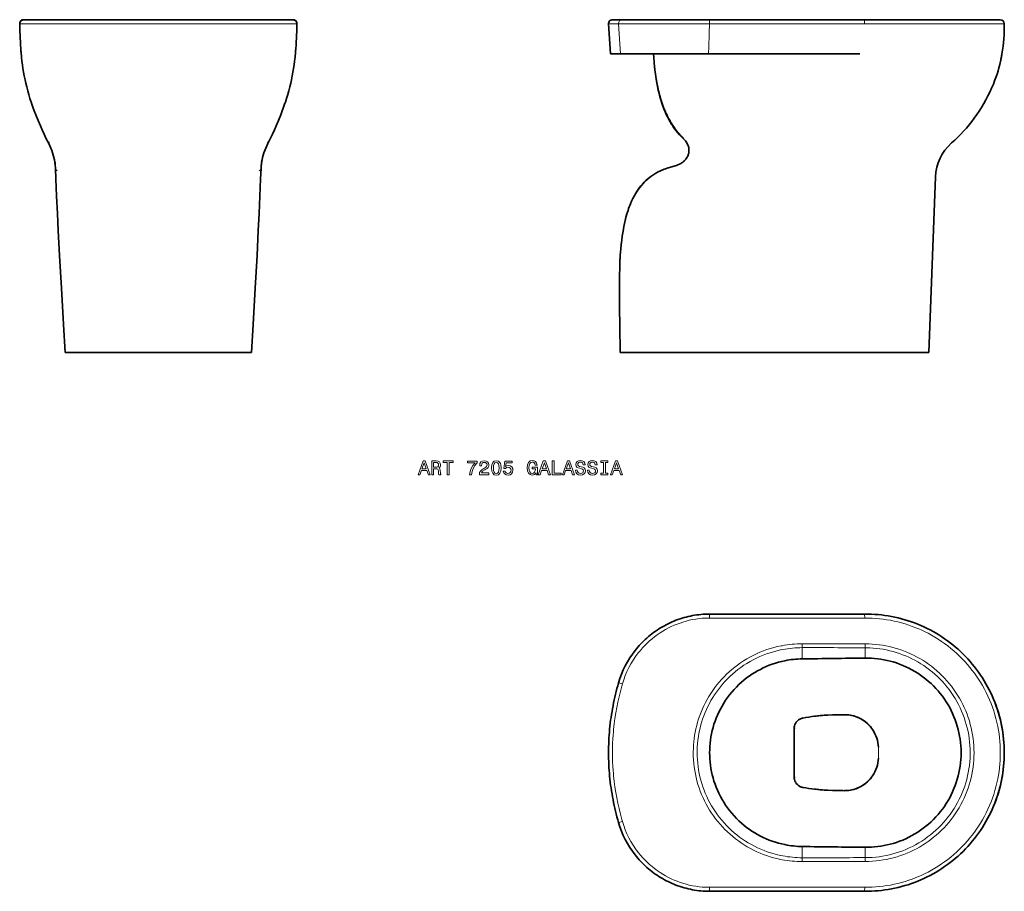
# Model space of a CAD drawing. Extents: x 53 to 301, y 15 to 235.
import ezdxf

# ---------------------------------------------------------------- set-up
doc = ezdxf.new("R2010")
doc.units = 0

msp = doc.modelspace()

# ---------------------------------------------------------------- linework, layer by layer
at = {"color": 7, "lineweight": 35}
for p, q in [((53.7, 235.01), (87.69, 235.01)), ((121.67, 235.01), (87.69, 235.01)), ((266.05, 235.01), (226.86, 235.01)), ((266.05, 235.01), (300.3, 235.01)), ((226.63, 226.41), (264.8, 226.41)), ((283.91, 195.32), (282.29, 151.01)), ((64.44, 151.01), (87.69, 151.01)), ((110.94, 151.01), (87.69, 151.01)), ((204.29, 151.01), (226.29, 151.01)), ((226.29, 151.01), (256.17, 151.01)), ((262.21, 151.01), (282.29, 151.01))]:
    msp.add_line(p, q, dxfattribs=at)
at = {"color": 7, "lineweight": 35, "ltscale": 0.000155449}
msp.add_line((53.7, 235.01), (53.7, 235.01), dxfattribs=at)
at = {"color": 7, "lineweight": 35, "ltscale": 8.01086e-06}
for p, q in [((53.7, 235.01), (53.7, 235.01)), ((53.7, 235.01), (53.7, 235.01)), ((53.7, 235.01), (53.7, 235.01)), ((53.74, 235.01), (53.74, 235.01)), ((53.74, 235.01), (53.74, 235.01)), ((53.74, 235.01), (53.74, 235.01)), ((121.63, 235.01), (121.63, 235.01)), ((121.63, 235.01), (121.63, 235.01)), ((121.63, 235.01), (121.63, 235.01)), ((121.67, 235.01), (121.67, 235.01)), ((121.67, 235.01), (121.67, 235.01)), ((121.67, 235.01), (121.67, 235.01))]:
    msp.add_line(p, q, dxfattribs=at)
at = {"color": 7, "lineweight": 35, "ltscale": 0.000181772}
msp.add_line((60.19, 235.01), (60.2, 235.01), dxfattribs=at)
at = {"color": 7, "lineweight": 35, "ltscale": 6.86646e-06}
for p, q in [((60.19, 235.01), (60.19, 235.01)), ((60.19, 235.01), (60.19, 235.01)), ((60.19, 235.01), (60.19, 235.01)), ((60.19, 235.01), (60.19, 235.01)), ((115.18, 235.01), (115.18, 235.01)), ((115.18, 235.01), (115.18, 235.01)), ((115.18, 235.01), (115.18, 235.01)), ((115.18, 235.01), (115.18, 235.01))]:
    msp.add_line(p, q, dxfattribs=at)
at = {"color": 7, "lineweight": 35, "ltscale": 0.000173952}
for p, q in [((60.19, 235.01), (60.2, 235.01)), ((115.18, 235.01), (115.18, 235.01))]:
    msp.add_line(p, q, dxfattribs=at)
at = {"color": 7, "lineweight": 35, "ltscale": 0.000160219}
for p, q in [((60.2, 235.01), (60.2, 235.01)), ((115.18, 235.01), (115.17, 235.01))]:
    msp.add_line(p, q, dxfattribs=at)
at = {"color": 7, "lineweight": 13, "ltscale": 0.000135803}
for p, q in [((60.21, 235.01), (60.22, 235.01)), ((115.16, 235.01), (115.16, 235.01))]:
    msp.add_line(p, q, dxfattribs=at)
at = {"color": 7, "lineweight": 35, "ltscale": 0.000181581}
msp.add_line((115.18, 235.01), (115.17, 235.01), dxfattribs=at)
at = {"color": 7, "lineweight": 35, "ltscale": 0.000156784}
msp.add_line((121.67, 235.01), (121.68, 235.01), dxfattribs=at)
at = {"color": 7, "lineweight": 35, "ltscale": 0.188716}
msp.add_line((201.89, 226.41), (201.37, 233.94), dxfattribs=at)
at = {"color": 7, "lineweight": 13, "ltscale": 0.063453}
msp.add_line((203.91, 233.94), (201.37, 233.94), dxfattribs=at)
at = {"color": 7, "lineweight": 35, "ltscale": 0.062479}
msp.add_line((204.86, 235.01), (202.37, 235.01), dxfattribs=at)
at = {"color": 7, "lineweight": 13, "ltscale": 0.104982}
msp.add_line((208.11, 233.94), (203.91, 233.94), dxfattribs=at)
at = {"color": 7, "lineweight": 13, "ltscale": 0.188681}
msp.add_line((204.41, 226.41), (203.91, 233.94), dxfattribs=at)
at = {"color": 7, "lineweight": 35, "ltscale": 0.100603}
msp.add_line((208.89, 235.01), (204.86, 235.01), dxfattribs=at)
at = {"color": 7, "lineweight": 35, "ltscale": 0.449316}
msp.add_line((208.89, 235.01), (226.86, 235.01), dxfattribs=at)
at = {"color": 7, "lineweight": 13, "ltscale": 0.025386}
msp.add_line((226.86, 235.01), (226.86, 234), dxfattribs=at)
at = {"color": 7, "lineweight": 35, "ltscale": 0.062939}
msp.add_line((204.41, 226.41), (201.89, 226.41), dxfattribs=at)
at = {"color": 7, "lineweight": 35, "ltscale": 0.105884}
msp.add_line((208.65, 226.41), (204.41, 226.41), dxfattribs=at)
at = {"color": 7, "lineweight": 35, "ltscale": 0.449638}
msp.add_line((226.63, 226.41), (208.65, 226.41), dxfattribs=at)
at = {"color": 7, "lineweight": 13, "ltscale": 0.000164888}
for p, q in [((60.21, 204.14), (60.21, 204.14)), ((115.16, 204.14), (115.17, 204.14))]:
    msp.add_line(p, q, dxfattribs=at)
at = {"color": 7, "lineweight": 13, "ltscale": 0.002673}
msp.add_line((220.42, 205.01), (220.34, 204.93), dxfattribs=at)
at = {"color": 7, "lineweight": 13, "ltscale": 3.70262e-05}
msp.add_line((115.34, 203.72), (115.34, 203.72), dxfattribs=at)
at = {"color": 7, "lineweight": 35, "ltscale": 0.000369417}
msp.add_line((61.58, 199.04), (61.58, 199.05), dxfattribs=at)
at = {"color": 7, "lineweight": 35, "ltscale": 0.000369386}
msp.add_line((113.79, 199.04), (113.8, 199.05), dxfattribs=at)
at = {"color": 7, "lineweight": 35, "ltscale": 1.29826e-05}
msp.add_line((61.75, 197.46), (61.75, 197.46), dxfattribs=at)
at = {"color": 7, "lineweight": 13, "ltscale": 0.000174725}
msp.add_line((61.76, 197.38), (61.76, 197.38), dxfattribs=at)
at = {"color": 7, "lineweight": 13, "ltscale": 0.000174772}
msp.add_line((113.62, 197.38), (113.62, 197.38), dxfattribs=at)
at = {"color": 7, "lineweight": 35, "ltscale": 0.053933}
msp.add_line((216.47, 197.6), (218.54, 198.23), dxfattribs=at)
at = {"color": 7, "lineweight": 35, "ltscale": 0.001056}
msp.add_line((64.19, 151.01), (64.19, 151.05), dxfattribs=at)
at = {"color": 7, "lineweight": 35, "ltscale": 0.004333}
for p, q in [((64.19, 151.01), (64.36, 151.01)), ((111.19, 151.01), (111.01, 151.01))]:
    msp.add_line(p, q, dxfattribs=at)
at = {"color": 7, "lineweight": 35, "ltscale": 0.001899}
for p, q in [((64.36, 151.01), (64.44, 151.01)), ((111.01, 151.01), (110.94, 151.01))]:
    msp.add_line(p, q, dxfattribs=at)
at = {"color": 7, "lineweight": 35, "ltscale": 0.001082}
for p, q in [((111.19, 151.01), (111.19, 151.05)), ((111.19, 151.05), (111.19, 151.01))]:
    msp.add_line(p, q, dxfattribs=at)
at = {"color": 7, "lineweight": 35, "ltscale": 0.01181}
msp.add_line((256.17, 151.01), (256.64, 151.01), dxfattribs=at)
at = {"color": 7, "lineweight": 35, "ltscale": 0.053712}
msp.add_line((256.64, 151.01), (258.79, 151.01), dxfattribs=at)
at = {"color": 7, "lineweight": 35, "ltscale": 0.071226}
msp.add_line((258.79, 151.01), (261.64, 151.01), dxfattribs=at)
at = {"color": 7, "lineweight": 35, "ltscale": 0.014121}
msp.add_line((261.64, 151.01), (262.21, 151.01), dxfattribs=at)
at = {"color": 7, "lineweight": 13, "ltscale": 0.025}
for p, q in [((226.86, 83.97), (226.86, 84.97)), ((204.86, 67.33), (203.9, 67.6))]:
    msp.add_line(p, q, dxfattribs=at)
at = {"color": 7, "lineweight": 13, "ltscale": 0.024996}
for p, q in [((266.05, 83.96), (266.04, 84.96)), ((266.05, 15.99), (266.04, 14.99))]:
    msp.add_line(p, q, dxfattribs=at)
at = {"color": 7, "lineweight": 13, "ltscale": 0.024454}
for p, q in [((250.27, 77.47), (250.27, 76.49)), ((266.2, 77.45), (266.2, 76.48)), ((250.27, 22.49), (250.27, 23.46)), ((266.2, 22.51), (266.2, 23.48))]:
    msp.add_line(p, q, dxfattribs=at)
at = {"color": 7, "lineweight": 13, "ltscale": 0.070811}
for p, q in [((250.28, 73.66), (250.27, 76.49)), ((250.28, 26.3), (250.27, 23.46))]:
    msp.add_line(p, q, dxfattribs=at)
at = {"color": 7, "lineweight": 13, "ltscale": 0.065443}
for p, q in [((266.19, 73.86), (266.2, 76.48)), ((266.19, 26.1), (266.2, 23.48))]:
    msp.add_line(p, q, dxfattribs=at)
at = {"color": 7, "lineweight": 35, "ltscale": 0.003145}
for p, q in [((254.95, 59.35), (254.83, 59.34)), ((254.95, 40.61), (254.83, 40.62))]:
    msp.add_line(p, q, dxfattribs=at)
at = {"color": 7, "lineweight": 13, "ltscale": 0.000733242}
msp.add_line((261.01, 59.53), (261.01, 59.56), dxfattribs=at)
at = {"color": 7, "lineweight": 35, "ltscale": 0.02373}
msp.add_line((248.26, 56.1), (248.26, 55.15), dxfattribs=at)
at = {"color": 7, "lineweight": 35, "ltscale": 0.129206}
for p in [(248.26, 55.15), (248.26, 44.81)]:
    msp.add_line(p, (248.26, 49.98), dxfattribs=at)
at = {"color": 7, "lineweight": 13, "ltscale": 0.001689}
for p, q in [((269.47, 51.34), (269.53, 51.34)), ((269.47, 48.62), (269.53, 48.62))]:
    msp.add_line(p, q, dxfattribs=at)
at = {"color": 7, "lineweight": 13, "ltscale": 0.000733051}
msp.add_line((261.01, 40.43), (261.01, 40.4), dxfattribs=at)
at = {"color": 7, "lineweight": 13, "ltscale": 0.024993}
msp.add_line((204.86, 32.63), (203.9, 32.36), dxfattribs=at)
at = {"color": 7, "lineweight": 13, "ltscale": 0.024997}
msp.add_line((226.86, 15.99), (226.86, 14.99), dxfattribs=at)
at = {"color": 7, "lineweight": 13}
for points in [[(52.7, 233.99), (53.35, 234), (56.95, 234.01), (73.31, 234.01), (87.69, 234.01)], [(122.67, 233.99), (122.03, 234), (118.43, 234.01), (102.07, 234.01), (87.69, 234.01)], [(204.86, 235.01), (204.67, 234.99), (204.49, 234.93), (204.32, 234.83), (204.17, 234.7), (204.05, 234.54), (203.96, 234.35), (203.91, 234.16), (203.91, 233.94)], [(208.11, 233.94), (210.72, 233.95), (216.82, 233.97), (223.15, 234), (226.86, 234)], [(266.04, 233.99), (260.91, 233.96), (257.42, 233.96), (251.57, 233.96), (240.93, 233.97), (230.47, 233.99), (226.86, 234)], [(266.05, 235.01), (266.05, 235), (266.05, 234.95), (266.04, 234.7), (266.04, 233.99)], [(266.04, 233.99), (284.25, 234.01), (301.3, 234.01)], [(212.7, 226.41), (212.79, 225.56), (212.89, 224.5), (213.03, 223.23), (213.13, 222.43), (213.25, 221.58), (213.35, 220.91), (213.46, 220.21), (213.66, 219.12), (213.89, 217.99), (214.02, 217.42), (214.16, 216.85), (214.41, 215.88), (214.69, 214.91), (214.85, 214.41), (215.02, 213.91), (215.18, 213.44), (215.36, 212.96), (215.69, 212.14), (216.04, 211.33), (216.23, 210.92), (216.43, 210.52), (216.71, 209.99), (216.99, 209.46), (217.3, 208.94), (217.7, 208.31), (218.12, 207.68), (218.57, 207.07), (219.05, 206.48), (219.3, 206.18), (219.55, 205.9), (219.81, 205.62), (220.08, 205.35), (220.42, 205.01)], [(122.21, 225.57), (122.08, 224.4), (121.92, 223.24), (121.74, 222.08), (121.54, 220.93), (121.3, 219.79), (121.05, 218.65), (120.77, 217.52), (120.46, 216.4), (120.13, 215.3), (119.78, 214.2)], [(60.02, 203.87), (60.02, 203.78), (60.04, 203.72)], [(115.23, 204.1), (115.27, 204.05), (115.31, 203.99), (115.35, 203.89), (115.35, 203.87)], [(115.35, 203.87), (115.36, 203.78), (115.34, 203.72)], [(61.86, 197.22), (61.78, 197.33), (61.76, 197.38)], [(61.86, 197.22), (62, 197.07), (62.18, 196.9)], [(113.2, 196.9), (113.38, 197.07), (113.51, 197.22)], [(113.51, 197.22), (113.59, 197.33), (113.62, 197.38)], [(204.29, 151.01), (204.29, 153.66), (204.27, 155.46), (204.22, 159.13), (204.17, 162.78), (204.15, 164.62), (204.15, 166), (204.15, 167.39), (204.16, 168.69), (204.17, 169.99), (204.2, 171.2), (204.24, 172.4), (204.31, 174.07), (204.36, 174.95), (204.42, 175.83), (204.48, 176.61), (204.55, 177.38), (204.62, 178.13), (204.7, 178.87), (204.79, 179.6), (204.89, 180.32), (205.06, 181.41), (205.25, 182.48), (205.46, 183.54), (205.58, 184.07), (205.71, 184.59), (205.84, 185.1), (205.98, 185.6), (206.12, 186.08), (206.27, 186.56), (206.48, 187.2), (206.71, 187.83), (206.96, 188.45), (207.12, 188.83), (207.29, 189.21), (207.52, 189.71), (207.77, 190.19), (208.03, 190.67), (208.33, 191.2), (208.66, 191.71), (209, 192.2), (209.35, 192.68), (209.76, 193.19), (210.2, 193.68), (210.65, 194.15), (211.12, 194.59), (211.62, 195.01), (212.14, 195.41), (212.67, 195.78), (213.23, 196.13), (213.8, 196.45), (214.4, 196.75), (214.92, 196.98), (215.45, 197.19), (215.99, 197.39), (216.54, 197.57)], [(216.54, 197.57), (216.48, 197.6), (216.48, 197.6), (216.47, 197.6)], [(219.97, 198.83), (219.65, 198.67), (219.32, 198.51), (219.1, 198.42), (218.87, 198.33), (218.54, 198.23)], [(218.84, 198.26), (218.69, 198.25), (218.56, 198.23), (218.54, 198.23)], [(208.89, 75.17), (209.41, 75.81), (209.96, 76.44), (210.53, 77.04), (211.12, 77.63), (211.73, 78.19), (212.37, 78.73), (213.02, 79.25), (213.68, 79.74), (214.37, 80.21), (215.07, 80.65), (215.79, 81.07), (216.52, 81.46), (217.23, 81.81), (217.95, 82.14), (218.68, 82.44), (219.42, 82.71), (220.17, 82.96), (220.97, 83.19), (221.77, 83.39), (222.58, 83.56), (223.4, 83.7), (224.22, 83.82), (225.05, 83.9), (225.87, 83.95), (226.7, 83.97), (226.86, 83.97)], [(266.05, 83.96), (261.33, 83.94), (258.38, 83.93), (252.49, 83.93), (240.99, 83.95), (232.57, 83.96), (226.86, 83.97)], [(266.05, 83.96), (266.98, 83.96), (267.92, 83.93), (268.85, 83.87), (269.78, 83.79), (270.71, 83.68), (271.64, 83.55), (272.56, 83.39), (273.48, 83.21), (274.39, 83), (275.32, 82.76), (276.25, 82.49), (277.17, 82.19), (278.07, 81.87), (278.97, 81.53), (279.71, 81.22), (280.45, 80.89), (281.18, 80.55), (282.05, 80.11), (282.92, 79.64), (283.77, 79.14), (284.61, 78.63), (285.43, 78.08), (286.24, 77.52), (287.03, 76.93), (287.8, 76.32), (288.56, 75.68), (289.29, 75.03), (290.01, 74.35), (290.69, 73.67), (291.35, 72.97), (292, 72.25), (292.62, 71.51), (293.22, 70.75), (293.76, 70.03), (294.28, 69.3), (294.79, 68.54), (295.27, 67.78), (295.78, 66.92), (296.27, 66.04), (296.73, 65.15), (297.17, 64.25), (297.57, 63.33), (297.95, 62.4), (298.31, 61.46), (298.63, 60.51), (298.93, 59.55), (299.2, 58.58), (299.44, 57.6), (299.65, 56.62), (299.82, 55.68), (299.97, 54.74), (300.09, 53.79), (300.18, 52.84), (300.25, 51.89), (300.29, 50.93), (300.3, 49.98)], [(293.67, 49.98), (293.65, 50.88), (293.61, 51.78), (293.53, 52.68), (293.43, 53.58), (293.3, 54.47), (293.14, 55.36), (292.94, 56.24), (292.72, 57.11), (292.48, 57.98), (292.2, 58.84), (291.89, 59.69), (291.56, 60.52), (291.2, 61.35), (290.81, 62.17), (290.4, 62.97), (289.96, 63.76), (289.49, 64.53), (289, 65.29), (288.49, 66.03), (287.95, 66.75), (287.38, 67.45), (286.8, 68.14), (286.19, 68.81), (285.56, 69.45), (284.92, 70.07), (284.26, 70.66), (283.58, 71.23), (282.89, 71.78), (282.18, 72.31), (281.45, 72.82), (280.7, 73.3), (279.94, 73.75), (279.17, 74.18), (278.38, 74.59), (277.58, 74.97), (276.72, 75.34), (275.86, 75.68), (274.98, 76), (274.1, 76.28), (273.2, 76.53), (272.3, 76.76), (271.39, 76.95), (270.54, 77.1), (269.69, 77.22), (268.84, 77.32), (267.98, 77.39), (267.12, 77.44), (266.2, 77.45)], [(245.18, 76.99), (244.98, 76.96), (244.06, 76.76), (243.15, 76.53), (242.25, 76.28), (241.36, 75.99), (240.48, 75.67), (239.61, 75.32), (238.75, 74.94), (237.91, 74.54), (237.07, 74.1), (236.26, 73.64), (235.46, 73.15), (234.68, 72.63), (233.94, 72.11), (233.23, 71.56), (232.53, 70.99), (231.85, 70.4), (231.19, 69.78), (230.55, 69.15), (229.93, 68.49), (229.33, 67.81), (228.76, 67.12), (228.21, 66.4), (227.68, 65.67), (227.18, 64.92), (226.71, 64.17), (226.26, 63.4), (225.84, 62.62), (225.45, 61.83), (225.08, 61.02), (224.74, 60.2), (224.42, 59.37), (224.13, 58.54), (223.87, 57.69), (223.64, 56.84), (223.43, 55.97), (223.26, 55.16), (223.12, 54.34), (223, 53.52), (222.9, 52.69), (222.83, 51.86), (222.79, 51.03), (222.77, 50.2), (222.77, 49.98)], [(245.36, 76.03), (244.81, 75.92), (243.91, 75.72), (243.03, 75.48), (242.15, 75.22), (241.28, 74.92), (240.42, 74.6), (239.57, 74.24), (238.74, 73.86), (237.92, 73.44), (237.11, 73), (236.32, 72.53), (235.55, 72.04), (234.79, 71.51), (234.06, 70.96), (233.34, 70.39), (232.64, 69.79), (231.96, 69.17), (231.31, 68.53), (230.73, 67.91), (230.17, 67.28), (229.63, 66.63), (229.1, 65.96), (228.61, 65.28), (228.13, 64.58), (227.67, 63.87), (227.24, 63.14), (226.83, 62.4), (226.45, 61.65), (226.09, 60.88), (225.76, 60.11), (225.43, 59.27), (225.13, 58.42), (224.85, 57.56), (224.61, 56.7), (224.4, 55.82), (224.21, 54.94), (224.06, 54.06), (223.94, 53.16), (223.84, 52.27), (223.78, 51.37), (223.75, 50.47), (223.75, 49.98)], [(292.69, 49.98), (292.67, 50.88), (292.63, 51.78), (292.55, 52.68), (292.44, 53.58), (292.31, 54.47), (292.14, 55.35), (291.94, 56.23), (291.71, 57.1), (291.45, 57.97), (291.17, 58.82), (290.85, 59.67), (290.51, 60.5), (290.13, 61.32), (289.73, 62.13), (289.31, 62.92), (288.86, 63.69), (288.39, 64.44), (287.89, 65.17), (287.37, 65.89), (286.83, 66.58), (286.26, 67.26), (285.68, 67.92), (285.07, 68.56), (284.43, 69.18), (283.78, 69.78), (283.11, 70.36), (282.42, 70.91), (281.71, 71.44), (280.99, 71.95), (280.24, 72.43), (279.49, 72.89), (278.71, 73.32), (277.96, 73.71), (277.19, 74.07), (276.42, 74.41), (275.63, 74.72), (274.84, 75.01), (274.03, 75.28), (273.22, 75.52), (272.4, 75.73), (271.57, 75.92), (270.73, 76.08), (269.89, 76.21), (269.05, 76.32), (268.2, 76.4), (267.35, 76.45), (266.5, 76.47), (266.2, 76.48)], [(204.86, 67.33), (204.72, 66.8), (204.36, 65.46), (204.02, 64.1), (203.72, 62.74), (203.44, 61.37), (203.2, 60), (202.99, 58.62), (202.8, 57.24), (202.65, 55.85), (202.59, 55.16), (202.53, 54.46), (202.46, 53.42), (202.41, 52.37), (202.38, 51.33), (202.37, 49.98)], [(204.86, 32.63), (204.72, 33.15), (204.36, 34.5), (204.02, 35.86), (203.72, 37.22), (203.44, 38.59), (203.2, 39.96), (202.99, 41.34), (202.8, 42.72), (202.65, 44.11), (202.59, 44.8), (202.53, 45.5), (202.46, 46.54), (202.41, 47.59), (202.38, 48.63), (202.37, 49.98)], [(222.77, 49.98), (222.78, 49.08), (222.83, 48.17), (222.9, 47.27), (223, 46.38), (223.14, 45.48), (223.3, 44.6), (223.49, 43.71), (223.71, 42.84), (223.96, 41.97), (224.24, 41.11), (224.54, 40.26), (224.87, 39.42), (225.23, 38.61), (225.61, 37.81), (226.01, 37.02), (226.44, 36.25), (226.9, 35.48), (227.38, 34.74), (227.88, 34.01), (228.41, 33.3), (228.95, 32.6), (229.53, 31.92), (230.12, 31.27), (230.74, 30.62), (231.38, 29.99), (232.05, 29.38), (232.73, 28.8), (233.43, 28.24), (234.15, 27.7), (234.89, 27.19), (235.64, 26.7), (236.41, 26.23), (237.19, 25.79), (237.99, 25.38), (238.8, 24.99), (239.62, 24.63), (240.46, 24.3), (241.3, 23.99), (242.16, 23.71), (243.02, 23.46), (243.89, 23.24), (244.77, 23.05), (245.18, 22.96)], [(223.75, 49.98), (223.76, 49.1), (223.8, 48.23), (223.88, 47.35), (223.98, 46.48), (224.11, 45.61), (224.27, 44.75), (224.45, 43.89), (224.67, 43.04), (224.91, 42.2), (225.18, 41.36), (225.48, 40.54), (225.81, 39.72), (226.17, 38.91), (226.55, 38.11), (226.96, 37.32), (227.4, 36.55), (227.86, 35.79), (228.35, 35.05), (228.86, 34.32), (229.4, 33.61), (229.96, 32.92), (230.54, 32.25), (231.15, 31.6), (231.77, 30.97), (232.42, 30.37), (233.08, 29.78), (233.76, 29.22), (234.47, 28.68), (235.18, 28.17), (235.92, 27.68), (236.67, 27.21), (237.44, 26.77), (238.22, 26.36), (239.02, 25.97), (239.82, 25.61), (240.64, 25.28), (241.47, 24.97), (242.31, 24.69), (243.16, 24.44), (244.01, 24.22), (244.88, 24.02), (245.36, 23.93)], [(266.05, 15.99), (266.98, 16), (267.92, 16.03), (268.85, 16.09), (269.78, 16.17), (270.71, 16.28), (271.64, 16.41), (272.56, 16.57), (273.48, 16.75), (274.39, 16.96), (275.32, 17.2), (276.25, 17.47), (277.17, 17.77), (278.07, 18.09), (278.97, 18.43), (279.71, 18.74), (280.45, 19.07), (281.18, 19.41), (282.05, 19.85), (282.92, 20.32), (283.77, 20.81), (284.61, 21.33), (285.43, 21.88), (286.24, 22.44), (287.03, 23.03), (287.8, 23.64), (288.56, 24.28), (289.29, 24.93), (290.01, 25.61), (290.69, 26.29), (291.35, 26.99), (292, 27.71), (292.62, 28.45), (293.22, 29.2), (293.76, 29.93), (294.28, 30.66), (294.79, 31.41), (295.27, 32.18), (295.78, 33.04), (296.27, 33.92), (296.73, 34.81), (297.17, 35.71), (297.57, 36.63), (297.95, 37.56), (298.31, 38.5), (298.63, 39.45), (298.93, 40.41), (299.2, 41.38), (299.44, 42.36), (299.65, 43.34), (299.82, 44.28), (299.97, 45.22), (300.09, 46.17), (300.18, 47.12), (300.25, 48.07), (300.29, 49.02), (300.3, 49.98)], [(266.2, 22.51), (267.11, 22.52), (268.01, 22.57), (268.91, 22.65), (269.81, 22.75), (270.7, 22.89), (271.59, 23.05), (272.48, 23.24), (273.35, 23.47), (274.22, 23.72), (275.08, 24), (275.94, 24.3), (276.78, 24.64), (277.57, 24.99), (278.36, 25.36), (279.13, 25.75), (279.89, 26.17), (280.63, 26.62), (281.36, 27.09), (282.08, 27.58), (282.78, 28.09), (283.46, 28.62), (284.13, 29.18), (284.8, 29.78), (285.45, 30.4), (286.09, 31.04), (286.7, 31.71), (287.29, 32.39), (287.86, 33.09), (288.4, 33.81), (288.92, 34.55), (289.41, 35.31), (289.88, 36.08), (290.33, 36.86), (290.75, 37.66), (291.14, 38.48), (291.51, 39.31), (291.85, 40.16), (292.16, 41.01), (292.44, 41.87), (292.7, 42.74), (292.92, 43.62), (293.12, 44.51), (293.28, 45.4), (293.42, 46.3), (293.53, 47.21), (293.6, 48.11), (293.65, 49.02), (293.67, 49.93), (293.67, 49.98)], [(266.2, 23.48), (267.08, 23.5), (267.96, 23.55), (268.83, 23.62), (269.71, 23.72), (270.58, 23.86), (271.44, 24.02), (272.3, 24.21), (273.15, 24.42), (274, 24.67), (274.83, 24.94), (275.66, 25.24), (276.47, 25.57), (277.3, 25.94), (278.11, 26.33), (278.91, 26.75), (279.7, 27.2), (280.47, 27.67), (281.22, 28.17), (281.95, 28.7), (282.67, 29.24), (283.37, 29.82), (284.05, 30.42), (284.7, 31.03), (285.32, 31.66), (285.93, 32.32), (286.52, 32.99), (287.08, 33.69), (287.61, 34.4), (288.13, 35.13), (288.62, 35.88), (289.08, 36.64), (289.52, 37.42), (289.93, 38.21), (290.31, 39.02), (290.67, 39.83), (291, 40.66), (291.3, 41.51), (291.57, 42.36), (291.81, 43.23), (292.03, 44.11), (292.22, 44.99), (292.37, 45.89), (292.5, 46.78), (292.59, 47.69), (292.65, 48.59), (292.68, 49.49), (292.69, 49.98)], [(208.89, 24.79), (209.41, 24.14), (209.96, 23.52), (210.53, 22.92), (211.12, 22.33), (211.73, 21.77), (212.37, 21.23), (213.02, 20.71), (213.68, 20.22), (214.37, 19.75), (215.07, 19.31), (215.79, 18.89), (216.52, 18.5), (217.23, 18.15), (217.95, 17.82), (218.68, 17.52), (219.42, 17.25), (220.17, 17), (220.97, 16.77), (221.77, 16.57), (222.58, 16.4), (223.4, 16.25), (224.22, 16.14), (225.05, 16.06), (225.87, 16.01), (226.7, 15.99), (226.86, 15.99)], [(266.05, 15.99), (261.33, 16.02), (258.38, 16.03), (252.49, 16.03), (240.99, 16.01), (232.57, 15.99), (226.86, 15.99)]]:
    msp.add_lwpolyline(points, dxfattribs=at)
at = {"color": 7, "lineweight": 35}
for points in [[(53, 227.29), (52.88, 229.01), (52.8, 230.73), (52.74, 232.4), (52.7, 233.99)], [(53.72, 235.01), (53.62, 235.01), (53.53, 235.01), (53.44, 234.99), (53.33, 234.95), (53.17, 234.86), (53.08, 234.8), (53, 234.72)], [(121.66, 235.01), (121.76, 235.01), (121.84, 235.01), (121.94, 234.99), (122.05, 234.95), (122.13, 234.9), (122.21, 234.86), (122.3, 234.8), (122.38, 234.72)], [(122.38, 227.29), (122.49, 229.01), (122.58, 230.73), (122.64, 232.4), (122.67, 233.99)], [(212.7, 226.41), (212.79, 225.43), (212.9, 224.25), (213.02, 223.01), (213.09, 222.34), (213.22, 221.29), (213.31, 220.64), (213.41, 219.97), (213.56, 219.06), (213.74, 218.13), (213.93, 217.2), (214.13, 216.38), (214.34, 215.55), (214.57, 214.75), (214.82, 213.96), (215.07, 213.22), (215.35, 212.49), (215.65, 211.77), (215.94, 211.12), (216.25, 210.47), (216.58, 209.84), (216.93, 209.21), (217.14, 208.86), (217.36, 208.51), (217.58, 208.18), (217.81, 207.84), (218.12, 207.4), (218.46, 206.97), (218.8, 206.55), (219.29, 205.99), (219.55, 205.72), (219.81, 205.45), (220.07, 205.19), (220.34, 204.93)], [(53.15, 225.54), (53.25, 224.58), (53.38, 223.62), (53.52, 222.68), (53.68, 221.74), (53.85, 220.8), (54.04, 219.87), (54.25, 218.95), (54.47, 218.04), (54.73, 217.06), (55, 216.1), (55.29, 215.15), (55.6, 214.2)], [(122.23, 225.54), (122.12, 224.58), (122, 223.62), (121.86, 222.68), (121.7, 221.74), (121.52, 220.8), (121.33, 219.87), (121.13, 218.95), (120.9, 218.04), (120.65, 217.06), (120.38, 216.1), (120.09, 215.15), (119.78, 214.2)], [(287.99, 203.9), (288.78, 204.61), (289.54, 205.35), (290.29, 206.1), (291.02, 206.88), (291.72, 207.67), (292.41, 208.49), (293.07, 209.32), (293.72, 210.17), (294.34, 211.04), (294.96, 211.95), (295.55, 212.88), (296.12, 213.83), (296.66, 214.79), (297.17, 215.76), (297.66, 216.74), (298.11, 217.74), (298.54, 218.74), (298.87, 219.57), (299.17, 220.4), (299.46, 221.23), (299.72, 222.07), (299.95, 222.88), (300.16, 223.69), (300.35, 224.51)], [(55.7, 213.9), (56.04, 212.92), (56.39, 211.97), (56.76, 210.99), (57.33, 209.58), (57.91, 208.22), (58.37, 207.19), (58.87, 206.1), (59.42, 204.94), (60.03, 203.72)], [(119.68, 213.9), (119.34, 212.92), (118.99, 211.97), (118.61, 210.99), (118.04, 209.58), (117.46, 208.22), (117.01, 207.19), (116.51, 206.1), (115.95, 204.94), (115.34, 203.72)], [(220.34, 204.93), (220.58, 204.7), (220.79, 204.46), (220.97, 204.21), (221.14, 203.95), (221.27, 203.7), (221.39, 203.45), (221.49, 203.19), (221.55, 202.98), (221.61, 202.78), (221.66, 202.49), (221.69, 202.2), (221.69, 201.93), (221.69, 201.75), (221.67, 201.56), (221.62, 201.28), (221.58, 201.12), (221.51, 200.89), (221.44, 200.69), (221.34, 200.48), (221.23, 200.28), (221.1, 200.08), (220.92, 199.83), (220.73, 199.61), (220.59, 199.47), (220.45, 199.33), (220.3, 199.2), (220.15, 199.07), (219.92, 198.9)], [(61.75, 197.46), (61.85, 194.8), (62.02, 190.45), (62.22, 186.1), (62.43, 181.76), (62.75, 175.52), (63.22, 167.21), (63.75, 158.07), (64.19, 151.01)], [(113.63, 197.46), (113.52, 194.8), (113.35, 190.45), (113.16, 186.1), (112.95, 181.76), (112.62, 175.52), (112.16, 167.21), (111.62, 158.07), (111.19, 151.01)], [(204.29, 151.01), (204.28, 153.53), (204.26, 155.23), (204.21, 158.67), (204.17, 161.47), (204.15, 162.87), (204.12, 164.98), (204.11, 166.57), (204.12, 168.17), (204.13, 169.39), (204.15, 170.62), (204.19, 172.26), (204.26, 173.9), (204.35, 175.53), (204.41, 176.35), (204.48, 177.16), (204.58, 178.24), (204.7, 179.32), (204.84, 180.38), (205.03, 181.59), (205.13, 182.19), (205.24, 182.79), (205.41, 183.58), (205.58, 184.36), (205.78, 185.14), (206.02, 186.01), (206.29, 186.87), (206.44, 187.31), (206.6, 187.75), (206.75, 188.15), (206.92, 188.55), (207.2, 189.2), (207.5, 189.84), (207.82, 190.47), (208.17, 191.08), (208.54, 191.67), (208.86, 192.15), (209.2, 192.62), (209.56, 193.07), (209.93, 193.51), (210.36, 193.97), (210.81, 194.41), (211.28, 194.83), (211.77, 195.23), (212.27, 195.6), (212.8, 195.95), (213.34, 196.27), (213.9, 196.58), (214.47, 196.85), (214.79, 197), (215.12, 197.13), (215.45, 197.26), (215.79, 197.38), (216.47, 197.6)], [(226.86, 84.97), (226.32, 84.97), (225.78, 84.95), (225.24, 84.92), (224.7, 84.87), (224.16, 84.82), (223.63, 84.75), (223.09, 84.67), (222.56, 84.57), (222.03, 84.47), (221.5, 84.35), (220.97, 84.22), (220.45, 84.08), (219.93, 83.93), (219.42, 83.76), (218.91, 83.59), (218.4, 83.4), (217.9, 83.2), (217.4, 82.99), (216.91, 82.77), (216.42, 82.53), (215.94, 82.29), (215.47, 82.04), (214.99, 81.77), (214.53, 81.49), (214.07, 81.21), (213.62, 80.91), (213.18, 80.61), (212.74, 80.29), (212.31, 79.96), (211.89, 79.63), (211.47, 79.28), (211.06, 78.93), (210.66, 78.57), (210.27, 78.19), (209.89, 77.81), (209.51, 77.42), (209.15, 77.03), (208.79, 76.62), (208.44, 76.21), (208.1, 75.79)], [(226.86, 84.97), (233.41, 84.96), (249.52, 84.93), (256.08, 84.92), (262.66, 84.94), (266.04, 84.96)], [(298.58, 63.51), (298.24, 64.3), (297.87, 65.09), (297.49, 65.86), (297.09, 66.63), (296.67, 67.39), (296.23, 68.13), (295.77, 68.87), (295.29, 69.59), (294.8, 70.3), (294.29, 71), (293.76, 71.68), (293.22, 72.35), (292.66, 73.01), (292.08, 73.65), (291.49, 74.28), (290.89, 74.89), (290.26, 75.49), (289.63, 76.07), (288.98, 76.64), (288.31, 77.19), (287.64, 77.72), (286.95, 78.24), (286.24, 78.74), (285.53, 79.22), (284.8, 79.69), (284.06, 80.14), (283.32, 80.56), (282.56, 80.97), (281.79, 81.36), (281.01, 81.73), (280.23, 82.09), (279.44, 82.42), (278.64, 82.73), (277.83, 83.02), (277.01, 83.29), (276.19, 83.55), (275.37, 83.78), (274.54, 83.99), (273.7, 84.18), (272.86, 84.35), (272.02, 84.5), (271.17, 84.63), (270.32, 84.74), (269.46, 84.83), (268.61, 84.89), (267.75, 84.94), (266.9, 84.96), (266.04, 84.96)], [(245.9, 73.19), (245.1, 73.02), (244.3, 72.81), (243.51, 72.58), (242.73, 72.32), (241.96, 72.04), (241.2, 71.72), (240.45, 71.39), (239.72, 71.02), (238.99, 70.63), (238.28, 70.22), (237.59, 69.78), (236.91, 69.32), (236.25, 68.84), (235.57, 68.3), (234.91, 67.74), (234.28, 67.16), (233.66, 66.56), (233.07, 65.93), (232.5, 65.28), (231.95, 64.61), (231.43, 63.93), (230.94, 63.22), (230.47, 62.5), (230.03, 61.76), (229.61, 61), (229.23, 60.23), (228.87, 59.45), (228.55, 58.69), (228.27, 57.92), (228, 57.15), (227.77, 56.37), (227.56, 55.57), (227.38, 54.78), (227.23, 53.97), (227.11, 53.16), (227.01, 52.35), (226.94, 51.54), (226.91, 50.76), (226.89, 49.98)], [(290.4, 49.98), (290.38, 50.83), (290.34, 51.67), (290.26, 52.52), (290.16, 53.36), (290.02, 54.19), (289.86, 55.03), (289.66, 55.85), (289.44, 56.67), (289.19, 57.48), (288.91, 58.28), (288.6, 59.06), (288.26, 59.84), (287.9, 60.61), (287.51, 61.36), (287.09, 62.09), (286.65, 62.81), (286.17, 63.53), (285.67, 64.23), (285.15, 64.9), (284.6, 65.56), (284.03, 66.2), (283.44, 66.82), (282.82, 67.42), (282.18, 67.99), (281.53, 68.54), (280.85, 69.07), (280.16, 69.57), (279.44, 70.04), (278.72, 70.49), (277.97, 70.92), (277.21, 71.32), (276.44, 71.69), (275.65, 72.03), (274.86, 72.34), (274.05, 72.63), (273.23, 72.89), (272.46, 73.1), (271.69, 73.28), (270.92, 73.44), (270.14, 73.58), (269.35, 73.68), (268.56, 73.77), (267.77, 73.82), (266.98, 73.85), (266.19, 73.86)], [(201.37, 49.98), (201.37, 50.73), (201.38, 51.47), (201.41, 52.21), (201.44, 52.96), (201.48, 53.7), (201.53, 54.44), (201.59, 55.19), (201.65, 55.93), (201.73, 56.67), (201.82, 57.41), (201.91, 58.15), (202.01, 58.88), (202.12, 59.62), (202.25, 60.35), (202.37, 61.09), (202.51, 61.82), (202.66, 62.55), (202.81, 63.28), (202.97, 64), (203.14, 64.73), (203.32, 65.45), (203.51, 66.17), (203.7, 66.89), (203.9, 67.6)], [(259.51, 59.55), (257.96, 59.52), (256.76, 59.48), (256.64, 59.47)], [(268.05, 55.81), (267.78, 56.18), (267.49, 56.55), (267.25, 56.82), (267, 57.09), (266.73, 57.34), (266.45, 57.58), (266.16, 57.82), (265.85, 58.04), (265.54, 58.24), (265.22, 58.44), (264.89, 58.62), (264.55, 58.78), (264.21, 58.93), (263.86, 59.07), (263.49, 59.19), (263.13, 59.29), (262.75, 59.38), (262.38, 59.45)], [(201.37, 49.98), (201.37, 49.23), (201.38, 48.49), (201.41, 47.74), (201.44, 47), (201.48, 46.26), (201.53, 45.51), (201.59, 44.77), (201.65, 44.03), (201.73, 43.29), (201.82, 42.55), (201.91, 41.81), (202.01, 41.08), (202.12, 40.34), (202.25, 39.61), (202.37, 38.87), (202.51, 38.14), (202.66, 37.41), (202.81, 36.68), (202.97, 35.96), (203.14, 35.23), (203.32, 34.51), (203.51, 33.79), (203.7, 33.07), (203.9, 32.36)], [(245.9, 26.77), (245.1, 26.94), (244.3, 27.15), (243.51, 27.38), (242.73, 27.64), (241.96, 27.92), (241.2, 28.24), (240.45, 28.57), (239.72, 28.94), (238.99, 29.33), (238.28, 29.74), (237.59, 30.18), (236.91, 30.64), (236.25, 31.12), (235.57, 31.66), (234.91, 32.22), (234.28, 32.8), (233.66, 33.4), (233.07, 34.03), (232.5, 34.68), (231.95, 35.35), (231.43, 36.03), (230.94, 36.74), (230.47, 37.46), (230.03, 38.2), (229.61, 38.96), (229.23, 39.73), (228.87, 40.51), (228.55, 41.27), (228.27, 42.03), (228, 42.81), (227.77, 43.59), (227.56, 44.39), (227.38, 45.18), (227.23, 45.99), (227.11, 46.8), (227.01, 47.61), (226.94, 48.42), (226.91, 49.2), (226.89, 49.98)], [(290.4, 49.98), (290.38, 49.13), (290.34, 48.29), (290.26, 47.44), (290.16, 46.6), (290.02, 45.76), (289.86, 44.93), (289.66, 44.11), (289.44, 43.29), (289.19, 42.48), (288.91, 41.68), (288.6, 40.9), (288.26, 40.12), (287.9, 39.35), (287.51, 38.6), (287.09, 37.87), (286.65, 37.14), (286.17, 36.43), (285.67, 35.73), (285.15, 35.06), (284.6, 34.4), (284.03, 33.76), (283.44, 33.14), (282.82, 32.54), (282.18, 31.97), (281.53, 31.42), (280.85, 30.89), (280.16, 30.39), (279.44, 29.92), (278.72, 29.47), (277.97, 29.04), (277.21, 28.64), (276.44, 28.27), (275.65, 27.93), (274.86, 27.62), (274.05, 27.33), (273.23, 27.07), (272.46, 26.86), (271.69, 26.68), (270.92, 26.52), (270.14, 26.38), (269.35, 26.27), (268.56, 26.19), (267.77, 26.14), (266.98, 26.11), (266.19, 26.1)], [(268.05, 44.15), (267.78, 43.77), (267.49, 43.41), (267.25, 43.14), (267, 42.87), (266.73, 42.62), (266.45, 42.38), (266.16, 42.14), (265.85, 41.92), (265.54, 41.71), (265.22, 41.52), (264.89, 41.34), (264.55, 41.18), (264.21, 41.03), (263.86, 40.89), (263.49, 40.77), (263.13, 40.67), (262.75, 40.58), (262.38, 40.51)], [(259.51, 40.41), (257.96, 40.44), (256.76, 40.48), (256.64, 40.49)], [(298.58, 36.45), (298.24, 35.66), (297.87, 34.87), (297.49, 34.1), (297.09, 33.33), (296.67, 32.57), (296.23, 31.83), (295.77, 31.09), (295.29, 30.37), (294.8, 29.66), (294.29, 28.96), (293.76, 28.28), (293.22, 27.61), (292.66, 26.95), (292.08, 26.31), (291.49, 25.68), (290.89, 25.07), (290.26, 24.47), (289.63, 23.89), (288.98, 23.32), (288.31, 22.77), (287.64, 22.24), (286.95, 21.72), (286.24, 21.22), (285.53, 20.74), (284.8, 20.27), (284.06, 19.82), (283.32, 19.4), (282.56, 18.99), (281.79, 18.6), (281.01, 18.22), (280.23, 17.87), (279.44, 17.54), (278.64, 17.23), (277.83, 16.94), (277.01, 16.66), (276.19, 16.41), (275.37, 16.18), (274.54, 15.97), (273.7, 15.78), (272.86, 15.61), (272.02, 15.46), (271.17, 15.33), (270.32, 15.22), (269.46, 15.13), (268.61, 15.07), (267.75, 15.02), (266.9, 15), (266.04, 14.99)], [(226.86, 14.99), (226.32, 14.99), (225.78, 15.01), (225.24, 15.04), (224.7, 15.09), (224.16, 15.14), (223.63, 15.21), (223.09, 15.29), (222.56, 15.38), (222.03, 15.49), (221.5, 15.61), (220.97, 15.74), (220.45, 15.88), (219.93, 16.03), (219.42, 16.19), (218.91, 16.37), (218.4, 16.56), (217.9, 16.76), (217.4, 16.97), (216.91, 17.19), (216.42, 17.42), (215.94, 17.67), (215.47, 17.92), (214.99, 18.19), (214.53, 18.46), (214.07, 18.75), (213.62, 19.05), (213.18, 19.35), (212.74, 19.67), (212.31, 20), (211.89, 20.33), (211.47, 20.68), (211.06, 21.03), (210.66, 21.39), (210.27, 21.77), (209.89, 22.15), (209.51, 22.53), (209.15, 22.93), (208.79, 23.34), (208.44, 23.75), (208.1, 24.17)], [(226.86, 14.99), (233.41, 15), (249.52, 15.03), (256.08, 15.03), (262.66, 15.02), (266.04, 14.99)]]:
    msp.add_lwpolyline(points, dxfattribs=at)
at = {"color": 7, "lineweight": 13}
for points in [[(153.28, 120.15), (153.74, 120.15), (154.11, 121.18), (155.51, 121.18), (155.88, 120.15), (156.35, 120.15), (155.07, 123.66), (154.55, 123.66)], [(154.27, 121.61), (154.81, 123.15), (155.35, 121.61)], [(156.72, 120.15), (157.19, 120.15), (157.19, 121.63), (157.67, 121.63), (158.02, 121.62), (158.25, 121.55), (158.37, 121.38), (158.42, 121.08), (158.44, 120.63), (158.47, 120.33), (158.53, 120.15), (159.06, 120.15), (159.06, 120.25), (158.95, 120.39), (158.91, 120.65), (158.87, 121.22), (158.79, 121.64), (158.67, 121.77), (158.49, 121.86), (158.69, 121.99), (158.83, 122.17), (158.92, 122.39), (158.95, 122.66), (158.88, 123.08), (158.68, 123.4), (158.35, 123.59), (157.89, 123.65), (156.72, 123.65)], [(157.76, 123.23), (158.07, 123.2), (158.29, 123.1), (158.42, 122.92), (158.47, 122.65), (158.42, 122.35), (158.28, 122.18), (158.05, 122.09), (157.73, 122.06), (157.19, 122.06), (157.19, 123.23)], [(160.65, 120.15), (161.12, 120.15), (161.12, 123.23), (162.17, 123.23), (162.17, 123.65), (159.59, 123.65), (159.59, 123.23), (160.65, 123.23)], [(166.25, 120.15), (166.76, 120.15), (166.93, 120.99), (167.22, 121.76), (167.64, 122.48), (168.18, 123.16), (168.18, 123.58), (165.78, 123.58), (165.78, 123.12), (167.69, 123.12), (167.14, 122.44), (166.72, 121.73), (166.43, 120.97)], [(168.76, 120.15), (171.17, 120.15), (171.17, 120.59), (169.26, 120.59), (169.37, 120.82), (169.55, 121.02), (170.11, 121.38), (170.41, 121.53), (170.74, 121.75), (170.98, 122), (171.12, 122.3), (171.17, 122.64), (171.08, 123.06), (170.84, 123.39), (170.48, 123.6), (170.01, 123.68), (169.53, 123.59), (169.16, 123.36), (168.92, 122.98), (168.84, 122.48), (168.84, 122.41), (169.3, 122.41), (169.3, 122.45), (169.35, 122.79), (169.48, 123.04), (169.7, 123.21), (169.99, 123.26), (170.28, 123.21), (170.5, 123.08), (170.64, 122.89), (170.69, 122.64), (170.65, 122.41), (170.56, 122.21), (170.39, 122.04), (170.17, 121.89), (169.88, 121.73), (169.38, 121.41), (169.03, 121.08), (168.83, 120.68), (168.76, 120.17)], [(171.81, 121.86), (171.89, 121.07), (172.12, 120.51), (172.5, 120.16), (173.03, 120.05), (173.55, 120.16), (173.92, 120.51), (174.16, 121.07), (174.24, 121.86), (174.16, 122.65), (174.06, 122.96), (173.92, 123.22), (173.55, 123.56), (173.03, 123.68), (172.5, 123.56), (172.12, 123.22), (171.89, 122.65)], [(172.3, 121.86), (172.34, 122.47), (172.46, 122.91), (172.69, 123.17), (173.03, 123.26), (173.36, 123.17), (173.59, 122.91), (173.71, 122.47), (173.75, 121.86), (173.71, 121.25), (173.59, 120.81), (173.36, 120.55), (173.03, 120.47), (172.69, 120.55), (172.46, 120.81), (172.34, 121.25)], [(174.81, 121.07), (174.92, 120.65), (175.17, 120.33), (175.53, 120.13), (176, 120.05), (176.51, 120.14), (176.91, 120.39), (177.16, 120.78), (177.25, 121.29), (177.17, 121.76), (176.93, 122.13), (176.55, 122.36), (176.06, 122.45), (175.68, 122.39), (175.39, 122.22), (175.53, 123.16), (177.06, 123.16), (177.06, 123.58), (175.19, 123.58), (174.91, 121.72), (175.32, 121.72), (175.61, 121.96), (175.98, 122.05), (176.31, 121.99), (176.55, 121.83), (176.71, 121.58), (176.76, 121.26), (176.71, 120.95), (176.55, 120.7), (176.3, 120.54), (175.98, 120.49), (175.72, 120.52), (175.51, 120.64), (175.36, 120.82), (175.28, 121.07)], [(183.06, 120.62), (183.14, 120.15), (183.4, 120.15), (183.4, 122.05), (182.12, 122.05), (182.12, 121.62), (182.91, 121.62), (182.91, 121.59), (182.85, 121.12), (182.68, 120.78), (182.44, 120.56), (182.13, 120.49), (181.79, 120.58), (181.52, 120.86), (181.35, 121.3), (181.29, 121.92), (181.34, 122.53), (181.51, 122.98), (181.79, 123.25), (182.16, 123.35), (182.41, 123.3), (182.61, 123.15), (182.77, 122.92), (182.85, 122.6), (183.35, 122.6), (183.22, 123.08), (182.97, 123.45), (182.62, 123.67), (182.19, 123.75), (181.61, 123.62), (181.18, 123.26), (180.9, 122.68), (180.8, 121.9), (180.9, 121.13), (181.18, 120.55), (181.59, 120.18), (182.1, 120.06), (182.39, 120.1), (182.64, 120.2), (182.87, 120.38)], [(183.64, 120.15), (184.1, 120.15), (184.47, 121.18), (185.87, 121.18), (186.24, 120.15), (186.71, 120.15), (185.43, 123.66), (184.91, 123.66)], [(184.63, 121.61), (185.17, 123.15), (185.71, 121.61)], [(187.18, 120.15), (189.43, 120.15), (189.43, 120.58), (187.65, 120.58), (187.65, 123.65), (187.18, 123.65)], [(189.71, 120.15), (190.17, 120.15), (190.54, 121.18), (191.94, 121.18), (192.31, 120.15), (192.78, 120.15), (191.5, 123.66), (190.99, 123.66)], [(190.7, 121.61), (191.24, 123.15), (191.78, 121.61)], [(193.48, 121.31), (193.02, 121.31), (193.12, 120.77), (193.38, 120.38), (193.76, 120.14), (194.29, 120.06), (194.81, 120.14), (195.2, 120.36), (195.44, 120.71), (195.54, 121.17), (195.46, 121.58), (195.25, 121.85), (194.9, 122.03), (194.45, 122.16), (194.05, 122.25), (193.8, 122.36), (193.65, 122.52), (193.6, 122.78), (193.65, 123), (193.78, 123.17), (193.98, 123.29), (194.26, 123.33), (194.54, 123.28), (194.76, 123.14), (194.91, 122.92), (194.98, 122.61), (195.44, 122.61), (195.44, 122.62), (195.36, 123.09), (195.12, 123.45), (194.75, 123.67), (194.24, 123.74), (193.79, 123.67), (193.44, 123.46), (193.21, 123.13), (193.13, 122.71), (193.2, 122.33), (193.39, 122.07), (193.69, 121.9), (194.1, 121.77), (194.51, 121.65), (194.82, 121.54), (195.01, 121.38), (195.07, 121.12), (195.01, 120.85), (194.85, 120.65), (194.62, 120.52), (194.31, 120.48), (193.97, 120.54), (193.7, 120.7), (193.54, 120.96)], [(196.52, 121.31), (196.06, 121.31), (196.16, 120.77), (196.41, 120.38), (196.8, 120.14), (197.33, 120.06), (197.84, 120.14), (198.23, 120.36), (198.48, 120.71), (198.57, 121.17), (198.5, 121.58), (198.28, 121.85), (197.94, 122.03), (197.48, 122.16), (197.09, 122.25), (196.83, 122.36), (196.68, 122.52), (196.64, 122.78), (196.68, 123), (196.82, 123.17), (197.02, 123.29), (197.3, 123.33), (197.58, 123.28), (197.8, 123.14), (197.95, 122.92), (198.02, 122.61), (198.48, 122.61), (198.48, 122.62), (198.39, 123.09), (198.16, 123.45), (197.78, 123.67), (197.28, 123.74), (196.83, 123.67), (196.47, 123.46), (196.25, 123.13), (196.17, 122.71), (196.23, 122.33), (196.42, 122.07), (196.73, 121.9), (197.14, 121.77), (197.55, 121.65), (197.86, 121.54), (198.04, 121.38), (198.11, 121.12), (198.05, 120.85), (197.89, 120.65), (197.65, 120.52), (197.35, 120.48), (197, 120.54), (196.74, 120.7), (196.57, 120.96)], [(200.12, 120.58), (199.47, 120.58), (199.47, 120.15), (201.23, 120.15), (201.23, 120.58), (200.58, 120.58), (200.58, 123.23), (201.23, 123.23), (201.23, 123.65), (199.47, 123.65), (199.47, 123.23), (200.12, 123.23)], [(201.85, 120.15), (202.32, 120.15), (202.69, 121.18), (204.08, 121.18), (204.45, 120.15), (204.93, 120.15), (203.64, 123.66), (203.13, 123.66)], [(202.85, 121.61), (203.39, 123.15), (203.93, 121.61)]]:
    msp.add_lwpolyline(points, close=True, dxfattribs=at)
at = {"color": 7, "lineweight": 35}
for centre, radius, start, end in [((53.7, 234.01), 1, 90, 180.9716), ((53.7, 234.01), 1, 119.9501, 180.885), ((53.63, 234), 0.931, 161.7118, 180.3503), ((110.68, 234.87), 57.99, 180.8674, 182.224), ((121.67, 234.01), 1, 359.0283, 90), ((121.68, 234.01), 1, 359.115, 60.0543), ((121.75, 234), 0.932, 359.6557, 18.4016), ((64.72, 234.87), 57.97, 357.7711, 359.1327), ((202.37, 234.01), 1, 90, 184), ((300.3, 234.01), 1, 0.077, 90), ((253.36, 233.93), 47.95, 350.9782, 0.0992), ((147.69, 234.37), 94.95, 184.2735, 184.8255), ((104.09, 230.66), 51.19, 184.7942, 185.7384), ((71.29, 230.66), 51.19, 354.2616, 355.2058), ((27.69, 234.37), 94.95, 355.1745, 355.7265), ((268.45, 231.54), 32.67, 349.1998, 350.9695), ((268.06, 231.61), 33.06, 347.5871, 349.1995), ((106.03, 231), 53.15, 198.4247, 198.7706), ((69.35, 231), 53.15, 341.232, 341.5753), ((295.91, 194.88), 12, 131.2755, 177.9048), ((46.16, 196.54), 15.63, 9.1756, 27.3495), ((129.22, 196.54), 15.63, 152.6505, 170.8244), ((46.25, 196.56), 15.53, 6.1232, 9.196), ((129.13, 196.56), 15.53, 170.8038, 173.8768), ((217.14, 202.84), 4.82, 286.8404, 305.235), ((47.57, 196.78), 14.19, 2.7464, 8.3521), ((127.81, 196.78), 14.19, 171.6458, 177.2557), ((226.9, 60.98), 23.93, 141.7588, 163.9313), ((250.62, 49.81), 23.86, 90.8293, 101.4195), ((296.54, -3129.5), 3203.49, 90.68508, 90.82747), ((345.89, -7279.66), 7353.95, 90.620942, 90.682926), ((266.31, 49.98), 34.99, 0.0015, 22.7419), ((266.31, 49.98), 34.99, 0.0016, 21.8381), ((250.89, 56.12), 2.63, 151.4585, 179.296), ((250.94, 56.09), 2.69, 117.6834, 151.4518), ((250.94, 56.1), 2.68, 100.0672, 117.6977), ((260.36, 2.99), 56.61, 97.0399, 100.0561), ((260.3, 3.42), 56.18, 95.5863, 97.0363), ((258.4, 23.35), 36.16, 92.7957, 95.4672), ((261.38, -70.79), 130.35, 90.2037, 90.8213), ((260.95, 50.59), 8.97, 80.8035, 90.1765), ((260.9, 50.96), 8.64, 34.1235, 79.4208), ((345.4, 55), 97.15, 179.3195, 179.9128), ((260.9, 50.96), 8.64, 2.5118, 34.1259), ((266.31, 49.98), 34.99, 337.2581, 359.9985), ((266.31, 49.98), 34.99, 338.1619, 359.9984), ((260.9, 49), 8.64, 325.8741, 357.4882), ((345.4, 44.96), 97.15, 180.0872, 180.6805), ((250.89, 43.84), 2.63, 180.704, 208.5415), ((250.94, 43.86), 2.69, 208.5482, 242.3166), ((260.9, 49), 8.64, 280.5793, 325.8765), ((250.94, 43.85), 2.68, 242.3023, 259.9328), ((260.36, 96.96), 56.61, 259.9439, 262.9601), ((260.3, 96.54), 56.18, 262.9637, 264.4137), ((258.4, 76.61), 36.16, 264.5328, 267.2043), ((261.38, 170.74), 130.35, 269.1787, 269.7963), ((260.95, 49.37), 8.97, 269.8235, 279.1965), ((226.9, 38.98), 23.93, 196.0688, 218.2411), ((250.62, 50.15), 23.86, 258.5804, 269.1707), ((296.54, 3229.45), 3203.49, 269.17253, 269.3149), ((345.89, 7379.62), 7353.95, 269.317061, 269.379051)]:
    msp.add_arc(centre, radius, start, end, dxfattribs=at)
at = {"color": 7, "lineweight": 13}
for centre, radius, start, end in [((52.73, 234.02), 0.0436, 219.3876, 231.0379), ((122.65, 234.02), 0.0436, 308.9611, 320.6111), ((1226.43, 200.08), 1000.14, 178.05695, 178.40968), ((1233.35, 199.88), 1007.07, 178.40908, 178.49051), ((60.42, 203.75), 0.439, 118.6024, 128.7351), ((114.96, 203.75), 0.439, 51.2649, 61.3976), ((62.11, 197.48), 0.359, 183.0092, 194.5684), ((113.27, 197.48), 0.359, 345.4308, 357.012), ((226.87, 61.42), 23.55, 97.9644, 100.4163), ((250.3, 49.81), 27.66, 90.0569, 100.6624), ((253.33, -3126.17), 3203.64, 89.91217, 90.05471), ((246.7, -7276.57), 7354.05, 89.848079, 89.91009), ((226.9, 60.98), 22.93, 141.7589, 163.9312), ((250.3, 49.81), 26.68, 90.0568, 100.6623), ((253.33, -3129.61), 3206.11, 89.91231, 90.0547), ((246.71, -7278.87), 7355.37, 89.848181, 89.910172), ((266.31, 49.98), 35, 37.2291, 39.3859), ((266.31, 49.98), 35, 31.309, 36.5845), ((266.31, 49.98), 35, 22.7407, 31.1844), ((250.21, 58.31), 0.5, 48.4439, 59.179), ((247.29, 58.37), 2.47, 293.2913, 298.8675), ((238.54, 49.98), 31.03, 0.0006, 2.515), ((238.54, 49.98), 31.03, 357.4851, 359.9994), ((247.29, 41.59), 2.47, 61.1325, 66.7087), ((250.21, 41.65), 0.5, 300.821, 311.5561), ((266.31, 49.98), 35, 328.8155, 337.2593), ((226.9, 38.98), 22.93, 196.0688, 218.2411), ((266.31, 49.98), 35, 323.4148, 328.6911), ((266.31, 49.98), 35, 320.6138, 322.7717), ((250.3, 50.15), 27.66, 259.3376, 269.9431), ((250.3, 50.15), 26.68, 259.3377, 269.9432), ((253.33, 3229.57), 3206.11, 269.9453, 270.0877), ((253.33, 3224.43), 3201.95, 269.94522, 270.08783), ((246.71, 7378.83), 7355.37, 270.089828, 270.151819), ((246.75, 7355.37), 7332.89, 270.089801, 270.151983), ((226.87, 38.54), 23.55, 259.5837, 262.0356)]:
    msp.add_arc(centre, radius, start, end, dxfattribs=at)

doc.saveas('drawing.dxf')
